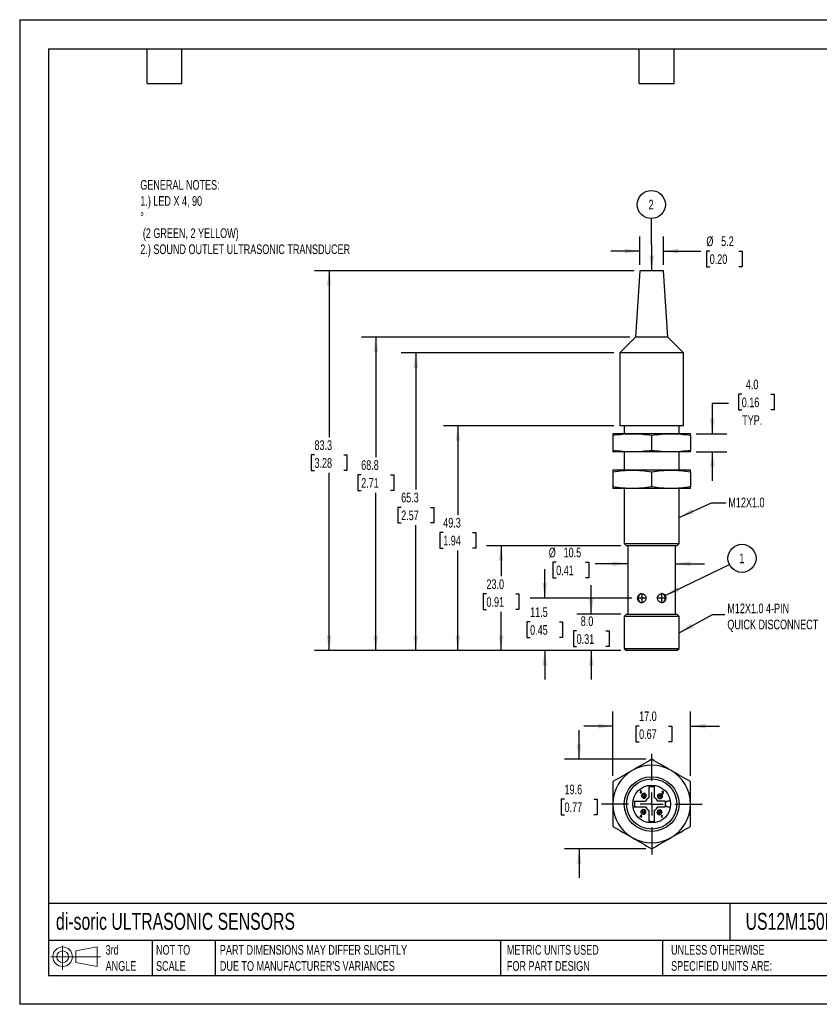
# Model space of a CAD drawing. Header units: millimetres. Extents: x 0 to 210, y 0 to 162.
# Tile 1 of 2: x 0 to 132, y 0 to 162. Entities that reach past the tile are written whole.
import ezdxf

# ---------------------------------------------------------------- set-up
doc = ezdxf.new("R2010")
doc.units = ezdxf.units.MM
doc.header["$LTSCALE"] = 0.75
doc.linetypes.add('CENTERX2', pattern=[20.32, 12.7, -2.54, 2.54, -2.54])
doc.layers.add('CENTER', color=40, linetype='CENTERX2')
doc.layers.add('DIMENSIONS', color=140, linetype='Continuous', lineweight=25)
doc.layers.add('TEXT', color=140, linetype='Continuous', lineweight=25)
doc.styles.add('SLDTEXTSTYLE0', font='TXT', dxfattribs={"width": 0.7})
doc.dimstyles.new('SLDDIMSTYLE0', dxfattribs={"dimtxt": 1.618506, "dimasz": 2.4765, "dimexe": 0, "dimexo": 0.0625, "dimgap": 0.404626, "dimtad": 0, "dimtih": 1, "dimtoh": 1, "dimdec": 1, "dimlfac": 1.333333, "dimrnd": 1e-09, "dimzin": 12, "dimdsep": 46, "dimtxsty": 'SLDTEXTSTYLE0', "dimsah": 1, "dimcen": 0.09, "dimadec": 0, "dimazin": 3, "dimtfac": 1, "dimtdec": 1, "dimtmove": 0, "dimatfit": 0, "dimfxl": 0, "dimfrac": 2, "dimtolj": 1, "dimtzin": 12, "dimarcsym": 0})
doc.dimstyles.new('SLDDIMSTYLE1', dxfattribs={"dimtxt": 1.618506, "dimasz": 2.4765, "dimexe": 0, "dimexo": 0.0625, "dimgap": 0.404626, "dimtad": 0, "dimtih": 1, "dimtoh": 1, "dimdec": 1, "dimlfac": 1.333333, "dimrnd": 1e-09, "dimzin": 4, "dimdsep": 46, "dimtxsty": 'SLDTEXTSTYLE0', "dimsah": 1, "dimcen": 0.09, "dimadec": 0, "dimazin": 1, "dimtfac": 1, "dimtdec": 1, "dimtmove": 0, "dimatfit": 0, "dimfxl": 0, "dimfrac": 2, "dimtolj": 1, "dimtzin": 12, "dimarcsym": 0})
doc.dimstyles.new('SLDDIMSTYLE2', dxfattribs={"dimtxt": 1.618506, "dimasz": 2.4765, "dimexe": 0, "dimexo": 0.0625, "dimgap": 0.404626, "dimtad": 0, "dimtih": 1, "dimtoh": 1, "dimdec": 1, "dimlfac": 1.333333, "dimrnd": 1e-09, "dimzin": 4, "dimdsep": 46, "dimtxsty": 'SLDTEXTSTYLE0', "dimsah": 1, "dimcen": 0.09, "dimadec": 0, "dimazin": 1, "dimtfac": 1, "dimtdec": 1, "dimtofl": 0, "dimtmove": 0, "dimatfit": 3, "dimfxl": 0, "dimfrac": 2, "dimtolj": 1, "dimtzin": 12, "dimarcsym": 0})
doc.dimstyles.new('SLDDIMSTYLE3', dxfattribs={"dimtxt": 1.618506, "dimasz": 2.4765, "dimexe": 0, "dimexo": 0.0625, "dimgap": 0.404626, "dimtad": 0, "dimtih": 1, "dimtoh": 1, "dimdec": 1, "dimlfac": 1.333333, "dimrnd": 1e-09, "dimzin": 12, "dimdsep": 46, "dimtxsty": 'SLDTEXTSTYLE0', "dimsah": 1, "dimcen": 0.09, "dimadec": 0, "dimazin": 3, "dimtfac": 1, "dimtdec": 1, "dimtofl": 0, "dimtmove": 0, "dimatfit": 3, "dimfxl": 0, "dimfrac": 2, "dimtolj": 1, "dimtzin": 12, "dimarcsym": 0})
doc.dimstyles.new('SLDDIMSTYLE4', dxfattribs={"dimtxt": 0.18, "dimasz": 2.4765, "dimexe": 0, "dimexo": 0.0625, "dimgap": 0, "dimtad": 0, "dimtih": 1, "dimtoh": 1, "dimdec": 0, "dimrnd": 1e-09, "dimzin": 0, "dimdsep": 46, "dimtxsty": 'Standard', "dimsah": 1, "dimcen": 0.09, "dimadec": 0, "dimazin": 0, "dimtfac": 2.4765, "dimtdec": 0, "dimtofl": 0, "dimtmove": 0, "dimatfit": 3, "dimfxl": 0, "dimfrac": 2, "dimtolj": 1, "dimtzin": 0, "dimarcsym": 0})

# ---------------------------------------------------------------- blocks, each defined once
blk = doc.blocks.new('Block11')
at = {"color": 7, "linetype": 'Continuous', "lineweight": 18}
for p, q in [((1.94, 3.98), (1.94, 0)), ((4.11, 3.13), (7.63, 3.77)), ((7.63, 3.77), (7.63, 0.55)), ((0, 2.16), (8.16, 2.16)), ((4.11, 1.2), (4.11, 3.13)), ((4.11, 1.2), (7.63, 0.55))]:
    blk.add_line(p, q, dxfattribs=at)
for radius in [1.61, 0.964]:
    blk.add_circle((1.94, 2.16), radius, dxfattribs=at)
blk = doc.blocks.new('Block12')
at = {"color": 7, "linetype": 'Continuous'}
blk.add_blockref('Block11', (0, 0), dxfattribs=at)
blk = doc.blocks.new('_D')
at = {"layer": 'DIMENSIONS'}
for p, q in [((86.36, 66.79), (86.36, 71.55)), ((100.69, 66.79), (83.98, 66.79)), ((83.96, 62.89), (83.41, 62.89)), ((83.41, 62.89), (83.41, 60.32)), ((88.77, 62.89), (89.31, 62.89)), ((89.31, 62.89), (89.31, 60.32)), ((83.41, 60.32), (83.96, 60.32)), ((89.31, 60.32), (88.77, 60.32)), ((98.88, 58.17), (83.98, 58.17)), ((86.36, 58.17), (86.36, 53.4))]:
    blk.add_line(p, q, dxfattribs=at)
for points in [[(86.36, 66.79), (86.74, 69.27), (85.98, 69.27)], [(86.36, 58.17), (85.98, 55.69), (86.74, 55.69)]]:
    blk.add_solid(points, dxfattribs=at)
at = {"layer": 'DIMENSIONS', "char_height": 1.587, "attachment_point": 1, "style": 'SLDTEXTSTYLE0'}
for s, insert in [('11.5', (83.96, 65.3)), ('0.45', (83.96, 62.36))]:
    blk.add_mtext(s, dxfattribs=dict(at, insert=insert))
blk = doc.blocks.new('_D_1')
at = {"layer": 'DIMENSIONS'}
for p, q in [((94.02, 64.17), (94.02, 68.93)), ((98.88, 64.17), (91.64, 64.17)), ((91.61, 61.4), (91.07, 61.4)), ((91.07, 61.4), (91.07, 58.82)), ((96.42, 61.4), (96.97, 61.4)), ((96.97, 61.4), (96.97, 58.82)), ((91.07, 58.82), (91.61, 58.82)), ((96.97, 58.82), (96.42, 58.82)), ((98.88, 58.17), (91.64, 58.17)), ((94.02, 58.17), (94.02, 53.4))]:
    blk.add_line(p, q, dxfattribs=at)
for points in [[(94.02, 64.17), (94.4, 66.64), (93.64, 66.64)], [(94.02, 58.17), (93.64, 55.69), (94.4, 55.69)]]:
    blk.add_solid(points, dxfattribs=at)
at = {"layer": 'DIMENSIONS', "char_height": 1.587, "attachment_point": 1, "style": 'SLDTEXTSTYLE0'}
for s, insert in [('8.0', (92.29, 63.8)), ('0.31', (91.61, 60.87))]:
    blk.add_mtext(s, dxfattribs=dict(at, insert=insert))
blk = doc.blocks.new('_D_2')
at = {"layer": 'DIMENSIONS'}
for p, q in [((98.88, 75.42), (76.8, 75.42)), ((79.19, 75.42), (79.19, 70.42)), ((76.78, 67.48), (76.24, 67.48)), ((76.24, 67.48), (76.24, 64.91)), ((81.59, 67.48), (82.13, 67.48)), ((82.13, 67.48), (82.13, 64.91)), ((76.24, 64.91), (76.78, 64.91)), ((82.13, 64.91), (81.59, 64.91)), ((79.19, 58.17), (79.19, 64.55)), ((98.88, 58.17), (76.8, 58.17))]:
    blk.add_line(p, q, dxfattribs=at)
for points in [[(79.19, 75.42), (78.8, 72.94), (79.57, 72.94)], [(79.19, 58.17), (79.57, 60.64), (78.8, 60.64)]]:
    blk.add_solid(points, dxfattribs=at)
at = {"layer": 'DIMENSIONS', "char_height": 1.587, "attachment_point": 1, "style": 'SLDTEXTSTYLE0'}
for s, insert in [('23.0', (76.78, 69.89)), ('0.91', (76.78, 66.96))]:
    blk.add_mtext(s, dxfattribs=dict(at, insert=insert))
blk = doc.blocks.new('_D_3')
at = {"layer": 'DIMENSIONS'}
for p, q in [((97.75, 95.14), (69.7, 95.14)), ((72.08, 95.14), (72.08, 80.52)), ((69.67, 77.59), (69.13, 77.59)), ((69.13, 77.59), (69.13, 75.02)), ((74.48, 77.59), (75.03, 77.59)), ((75.03, 77.59), (75.03, 75.02)), ((69.13, 75.02), (69.67, 75.02)), ((72.08, 58.17), (72.08, 74.65)), ((75.03, 75.02), (74.48, 75.02)), ((98.88, 58.17), (69.7, 58.17))]:
    blk.add_line(p, q, dxfattribs=at)
for points in [[(72.08, 95.14), (71.7, 92.67), (72.46, 92.67)], [(72.08, 58.17), (72.46, 60.64), (71.7, 60.64)]]:
    blk.add_solid(points, dxfattribs=at)
at = {"layer": 'DIMENSIONS', "char_height": 1.587, "attachment_point": 1, "style": 'SLDTEXTSTYLE0'}
for s, insert in [('49.3', (69.67, 80)), ('1.94', (69.67, 77.06))]:
    blk.add_mtext(s, dxfattribs=dict(at, insert=insert))
blk = doc.blocks.new('_D_4')
at = {"layer": 'DIMENSIONS'}
for p, q in [((97.75, 107.14), (62.77, 107.14)), ((65.15, 107.14), (65.15, 84.67)), ((62.75, 81.73), (62.21, 81.73)), ((62.21, 81.73), (62.21, 79.16)), ((67.56, 81.73), (68.1, 81.73)), ((68.1, 81.73), (68.1, 79.16)), ((62.21, 79.16), (62.75, 79.16)), ((65.15, 58.17), (65.15, 78.8)), ((68.1, 79.16), (67.56, 79.16)), ((98.88, 58.17), (62.77, 58.17))]:
    blk.add_line(p, q, dxfattribs=at)
for points in [[(65.15, 107.14), (64.77, 104.67), (65.54, 104.67)], [(65.15, 58.17), (65.54, 60.64), (64.77, 60.64)]]:
    blk.add_solid(points, dxfattribs=at)
at = {"layer": 'DIMENSIONS', "char_height": 1.587, "attachment_point": 1, "style": 'SLDTEXTSTYLE0'}
for s, insert in [('65.3', (62.75, 84.14)), ('2.57', (62.75, 81.21))]:
    blk.add_mtext(s, dxfattribs=dict(at, insert=insert))
blk = doc.blocks.new('_D_5')
at = {"layer": 'DIMENSIONS'}
for p, q in [((100.35, 109.74), (56.2, 109.74)), ((58.58, 109.74), (58.58, 90)), ((56.17, 87.07), (55.63, 87.07)), ((55.63, 87.07), (55.63, 84.49)), ((60.98, 87.07), (61.53, 87.07)), ((61.53, 87.07), (61.53, 84.49)), ((55.63, 84.49), (56.17, 84.49)), ((61.53, 84.49), (60.98, 84.49)), ((58.58, 58.17), (58.58, 84.13)), ((98.88, 58.17), (56.2, 58.17))]:
    blk.add_line(p, q, dxfattribs=at)
for points in [[(58.58, 109.74), (58.2, 107.27), (58.96, 107.27)], [(58.58, 58.17), (58.96, 60.64), (58.2, 60.64)]]:
    blk.add_solid(points, dxfattribs=at)
at = {"layer": 'DIMENSIONS', "char_height": 1.587, "attachment_point": 1, "style": 'SLDTEXTSTYLE0'}
for s, insert in [('68.8', (56.17, 89.48)), ('2.71', (56.17, 86.54))]:
    blk.add_mtext(s, dxfattribs=dict(at, insert=insert))
blk = doc.blocks.new('_D_6')
at = {"layer": 'DIMENSIONS'}
for p, q in [((101.05, 120.64), (48.51, 120.64)), ((50.89, 120.64), (50.89, 93.28)), ((48.49, 90.34), (47.94, 90.34)), ((47.94, 90.34), (47.94, 87.77)), ((53.3, 90.34), (53.84, 90.34)), ((53.84, 90.34), (53.84, 87.77)), ((47.94, 87.77), (48.49, 87.77)), ((53.84, 87.77), (53.3, 87.77)), ((50.89, 58.17), (50.89, 87.41)), ((98.88, 58.17), (48.51, 58.17))]:
    blk.add_line(p, q, dxfattribs=at)
for points in [[(50.89, 120.64), (50.51, 118.17), (51.27, 118.17)], [(50.89, 58.17), (51.27, 60.64), (50.51, 60.64)]]:
    blk.add_solid(points, dxfattribs=at)
at = {"layer": 'DIMENSIONS', "char_height": 1.587, "attachment_point": 1, "style": 'SLDTEXTSTYLE0'}
for s, insert in [('83.3', (48.49, 92.75)), ('3.28', (48.49, 89.82))]:
    blk.add_mtext(s, dxfattribs=dict(at, insert=insert))
blk = doc.blocks.new('_D_7')
at = {"layer": 'DIMENSIONS'}
for p, q in [((116.59, 98.8), (113.93, 98.8)), ((113.93, 98.8), (113.93, 93.84)), ((118.77, 100.32), (118.22, 100.32)), ((118.22, 100.32), (118.22, 97.75)), ((123.58, 100.32), (124.12, 100.32)), ((124.12, 100.32), (124.12, 97.75)), ((118.22, 97.75), (118.77, 97.75)), ((124.12, 97.75), (123.58, 97.75)), ((111.28, 93.84), (116.31, 93.84)), ((111.28, 90.84), (116.31, 90.84)), ((113.93, 90.84), (113.93, 86.07))]:
    blk.add_line(p, q, dxfattribs=at)
for points in [[(113.93, 93.84), (114.31, 96.31), (113.55, 96.31)], [(113.93, 90.84), (113.55, 88.36), (114.31, 88.36)]]:
    blk.add_solid(points, dxfattribs=at)
at = {"layer": 'DIMENSIONS', "char_height": 1.587, "attachment_point": 1, "style": 'SLDTEXTSTYLE0'}
for s, insert in [('4.0', (119.44, 102.73)), ('0.16', (118.77, 99.79)), ('TYP.', (118.84, 96.86))]:
    blk.add_mtext(s, dxfattribs=dict(at, insert=insert))
blk = doc.blocks.new('_D_8')
at = {"layer": 'DIMENSIONS'}
for p, q in [((102, 121.59), (102, 126.25)), ((105.91, 121.59), (105.91, 126.25)), ((102, 123.87), (97.24, 123.87)), ((105.91, 123.87), (112.05, 123.87)), ((113.5, 123.87), (112.95, 123.87)), ((112.95, 123.87), (112.95, 121.3)), ((118.3, 123.87), (118.85, 123.87)), ((118.85, 123.87), (118.85, 121.3)), ((112.95, 121.3), (113.5, 121.3)), ((118.85, 121.3), (118.3, 121.3))]:
    blk.add_line(p, q, dxfattribs=at)
for points in [[(102, 123.87), (99.53, 124.25), (99.53, 123.49)], [(105.91, 123.87), (108.38, 123.49), (108.38, 124.25)]]:
    blk.add_solid(points, dxfattribs=at)
at = {"layer": 'DIMENSIONS', "char_height": 1.587, "attachment_point": 1, "style": 'SLDTEXTSTYLE0'}
for s, insert in [('%%c', (112.95, 126.28)), ('5.2', (115.39, 126.28)), ('0.20', (113.5, 123.34))]:
    blk.add_mtext(s, dxfattribs=dict(at, insert=insert))
blk = doc.blocks.new('_D_9')
at = {"layer": 'DIMENSIONS'}
for p, q in [((88.25, 72.69), (87.71, 72.69)), ((87.71, 72.69), (87.71, 70.12)), ((93.06, 72.69), (93.6, 72.69)), ((93.6, 72.69), (93.6, 70.12)), ((100.02, 72.46), (94.64, 72.46)), ((107.89, 72.46), (112.65, 72.46)), ((87.71, 70.12), (88.25, 70.12)), ((93.6, 70.12), (93.06, 70.12))]:
    blk.add_line(p, q, dxfattribs=at)
for points in [[(100.02, 72.46), (97.54, 72.84), (97.54, 72.08)], [(107.89, 72.46), (110.37, 72.08), (110.37, 72.84)]]:
    blk.add_solid(points, dxfattribs=at)
at = {"layer": 'DIMENSIONS', "char_height": 1.587, "attachment_point": 1, "style": 'SLDTEXTSTYLE0'}
for s, insert in [('%%c', (87.03, 75.1)), ('10.5', (89.47, 75.1)), ('0.41', (88.25, 72.16))]:
    blk.add_mtext(s, dxfattribs=dict(at, insert=insert))
blk = doc.blocks.new('SW_NOTE_0_10')
at = {"layer": 'DIMENSIONS', "color": 0}
blk.add_circle((-0.01, 2.31), 2.31, dxfattribs=at)
at = {"layer": 'DIMENSIONS', "color": 0, "insert": (-0.04, 3.09), "char_height": 1.59, "attachment_point": 2, "style": 'SLDTEXTSTYLE0'}
blk.add_mtext('2', dxfattribs=at)
blk = doc.blocks.new('SW_NOTE_0_11')
at = {"layer": 'DIMENSIONS', "color": 0}
blk.add_circle((2.08, 1), 2.31, dxfattribs=at)
at = {"layer": 'DIMENSIONS', "color": 0, "insert": (2.05, 1.79), "char_height": 1.59, "attachment_point": 2, "style": 'SLDTEXTSTYLE0'}
blk.add_mtext('1', dxfattribs=at)
blk = doc.blocks.new('_D_10')
at = {"layer": 'DIMENSIONS'}
for p, q in [((92.02, 40.3), (92.02, 45.06)), ((103, 40.3), (89.64, 40.3)), ((89.62, 33.72), (89.07, 33.72)), ((89.07, 33.72), (89.07, 31.15)), ((94.43, 33.72), (94.97, 33.72)), ((94.97, 33.72), (94.97, 31.15)), ((89.07, 31.15), (89.62, 31.15)), ((94.97, 31.15), (94.43, 31.15)), ((103, 25.58), (89.64, 25.58)), ((92.02, 25.58), (92.02, 20.81))]:
    blk.add_line(p, q, dxfattribs=at)
for points in [[(92.02, 40.3), (92.4, 42.78), (91.64, 42.78)], [(92.02, 25.58), (91.64, 23.1), (92.4, 23.1)]]:
    blk.add_solid(points, dxfattribs=at)
at = {"layer": 'DIMENSIONS', "char_height": 1.587, "attachment_point": 1, "style": 'SLDTEXTSTYLE0'}
for s, insert in [('19.6', (89.62, 36.13)), ('0.77', (89.62, 33.2))]:
    blk.add_mtext(s, dxfattribs=dict(at, insert=insert))
blk = doc.blocks.new('_D_11')
at = {"layer": 'DIMENSIONS'}
for p, q in [((97.58, 37.57), (97.58, 48.13)), ((110.33, 37.57), (110.33, 48.13)), ((97.58, 45.75), (92.82, 45.75)), ((101.89, 45.75), (101.35, 45.75)), ((101.35, 45.75), (101.35, 43.18)), ((106.7, 45.75), (107.25, 45.75)), ((107.25, 45.75), (107.25, 43.18)), ((110.33, 45.75), (115.09, 45.75)), ((101.35, 43.18), (101.89, 43.18)), ((107.25, 43.18), (106.7, 43.18))]:
    blk.add_line(p, q, dxfattribs=at)
for points in [[(97.58, 45.75), (95.1, 46.13), (95.1, 45.37)], [(110.33, 45.75), (112.81, 45.37), (112.81, 46.13)]]:
    blk.add_solid(points, dxfattribs=at)
at = {"layer": 'DIMENSIONS', "char_height": 1.587, "attachment_point": 1, "style": 'SLDTEXTSTYLE0'}
for s, insert in [('17.0', (101.89, 48.16)), ('0.67', (101.89, 45.23))]:
    blk.add_mtext(s, dxfattribs=dict(at, insert=insert))
blk = doc.blocks.new('SW_CENTERMARKSYMBOL_0')
at = {"layer": 'CENTER', "color": 0}
for p, q in [((0, 3.81), (0, 8.28)), ((0, 0), (0, 1.905)), ((-3.81, 0), (-8.28, 0)), ((0, 0), (-1.905, 0)), ((0, 0), (0, -1.905)), ((0, 0), (1.905, 0)), ((3.81, 0), (8.28, 0)), ((0, -3.81), (0, -8.28))]:
    blk.add_line(p, q, dxfattribs=at)

msp = doc.modelspace()

# ---------------------------------------------------------------- linework, layer by layer
at = {"color": 7, "linetype": 'Continuous'}
for p, q in [((0.002, 161.927), (0.002, 0.002)), ((0.002, 161.927), (209.552, 161.927)), ((209.552, 0.002), (0.002, 0.002))]:
    msp.add_line(p, q, dxfattribs=at)
for p, q in [((102.003, 120.642), (101.307, 109.744)), ((103.955, 120.642), (102.003, 120.642)), ((105.906, 120.642), (103.955, 120.642)), ((106.602, 109.744), (105.906, 120.642)), ((101.307, 109.744), (98.705, 107.142)), ((103.955, 109.744), (101.307, 109.744)), ((106.602, 109.744), (103.955, 109.744)), ((109.205, 107.142), (106.602, 109.744)), ((98.705, 107.142), (98.705, 95.142)), ((103.955, 107.142), (98.705, 107.142)), ((109.205, 107.142), (103.955, 107.142)), ((109.205, 95.142), (109.205, 107.142)), ((109.205, 95.142), (98.705, 95.142)), ((99.455, 95.142), (99.455, 93.837)), ((108.455, 93.837), (108.455, 95.142)), ((100.767, 93.837), (97.58, 93.837)), ((97.58, 93.573), (97.58, 91.101)), ((107.142, 93.837), (100.767, 93.837)), ((103.955, 91.101), (103.955, 93.573)), ((110.33, 93.837), (107.142, 93.837)), ((110.33, 93.573), (110.33, 91.101)), ((100.767, 90.837), (97.58, 90.837)), ((99.455, 90.837), (99.455, 87.837)), ((107.142, 90.837), (100.767, 90.837)), ((110.33, 90.837), (107.142, 90.837)), ((108.455, 87.837), (108.455, 90.837)), ((100.767, 87.837), (97.58, 87.837)), ((97.58, 87.573), (97.58, 85.101)), ((107.142, 87.837), (100.767, 87.837)), ((103.955, 85.101), (103.955, 87.573)), ((110.33, 87.837), (107.142, 87.837)), ((110.33, 87.573), (110.33, 85.101)), ((100.767, 84.837), (97.58, 84.837)), ((99.455, 84.837), (99.455, 75.792)), ((107.142, 84.837), (100.767, 84.837)), ((110.33, 84.837), (107.142, 84.837)), ((108.455, 75.792), (108.455, 84.837)), ((99.455, 75.792), (99.83, 75.417)), ((99.455, 75.792), (108.455, 75.792)), ((103.955, 75.417), (99.83, 75.417)), ((100.017, 75.417), (100.017, 64.167)), ((108.08, 75.417), (103.955, 75.417)), ((107.892, 64.167), (107.892, 75.417)), ((108.08, 75.417), (108.455, 75.792)), ((99.83, 64.167), (99.455, 63.792)), ((99.455, 63.792), (99.455, 58.542)), ((103.955, 63.792), (99.455, 63.792)), ((99.83, 64.167), (103.955, 64.167)), ((103.955, 64.167), (108.08, 64.167)), ((108.455, 63.792), (103.955, 63.792)), ((108.455, 63.792), (108.08, 64.167)), ((108.455, 58.542), (108.455, 63.792)), ((99.455, 58.542), (99.83, 58.167)), ((99.455, 58.542), (108.455, 58.542)), ((108.08, 58.167), (108.455, 58.542)), ((108.08, 58.167), (99.83, 58.167)), ((103.505, 36.017), (103.505, 33.968)), ((104.405, 33.968), (104.405, 36.017)), ((102.084, 34.864), (102.037, 34.859)), ((102.037, 34.859), (102.048, 34.817)), ((102.055, 35.078), (102.042, 35.036)), ((102.042, 35.036), (102.089, 35.031)), ((102.048, 34.817), (102.073, 34.784)), ((102.079, 35.109), (102.055, 35.078)), ((102.073, 34.784), (102.109, 34.762)), ((102.079, 35.109), (102.111, 35.129)), ((102.094, 34.833), (102.084, 34.864)), ((102.089, 35.031), (102.097, 35.058)), ((102.108, 34.812), (102.094, 34.833)), ((102.11, 35.078), (102.097, 35.058)), ((102.108, 34.812), (102.129, 34.8)), ((102.109, 34.762), (102.153, 34.755)), ((102.11, 35.078), (102.152, 35.093)), ((102.15, 35.135), (102.111, 35.129)), ((102.132, 34.979), (102.127, 34.937)), ((102.127, 34.937), (102.158, 34.942)), ((102.155, 34.796), (102.129, 34.8)), ((102.139, 34.978), (102.132, 34.979)), ((102.164, 34.982), (102.139, 34.978)), ((102.15, 35.135), (102.179, 35.132)), ((102.193, 35.078), (102.152, 35.093)), ((102.153, 34.755), (102.187, 34.759)), ((102.185, 34.802), (102.155, 34.796)), ((102.158, 34.942), (102.187, 34.937)), ((102.201, 34.999), (102.164, 34.982)), ((102.179, 35.132), (102.204, 35.122)), ((102.209, 34.818), (102.185, 34.802)), ((102.187, 34.937), (102.209, 34.922)), ((102.187, 34.759), (102.216, 34.77)), ((102.193, 35.078), (102.209, 35.038)), ((102.201, 34.999), (102.209, 35.038)), ((102.226, 35.107), (102.204, 35.122)), ((102.204, 34.963), (102.226, 34.977)), ((102.234, 34.952), (102.204, 34.963)), ((102.209, 34.922), (102.224, 34.9)), ((102.224, 34.842), (102.209, 34.818)), ((102.216, 34.77), (102.241, 34.789)), ((102.224, 34.9), (102.229, 34.872)), ((102.229, 34.872), (102.224, 34.842)), ((102.226, 35.107), (102.242, 35.086)), ((102.243, 34.995), (102.226, 34.977)), ((102.234, 34.952), (102.257, 34.932)), ((102.241, 34.789), (102.268, 34.826)), ((102.242, 35.086), (102.252, 35.063)), ((102.243, 34.995), (102.256, 35.039)), ((102.252, 35.063), (102.256, 35.039)), ((102.271, 34.905), (102.257, 34.932)), ((102.268, 34.826), (102.276, 34.872)), ((102.271, 34.905), (102.276, 34.872)), ((102.749, 34.445), (102.852, 34.635)), ((105.399, 34.358), (105.503, 34.548)), ((105.65, 34.708), (105.645, 34.675)), ((105.645, 34.675), (105.89, 34.675)), ((105.662, 34.991), (105.65, 34.946)), ((105.65, 34.946), (105.697, 34.941)), ((105.65, 34.708), (105.662, 34.734)), ((105.662, 34.991), (105.686, 35.024)), ((105.679, 34.759), (105.662, 34.734)), ((105.679, 34.759), (105.704, 34.785)), ((105.723, 35.044), (105.686, 35.024)), ((105.697, 34.941), (105.702, 34.969)), ((105.717, 34.991), (105.702, 34.969)), ((105.737, 34.814), (105.704, 34.785)), ((105.706, 34.722), (105.728, 34.746)), ((105.89, 34.722), (105.706, 34.722)), ((105.717, 34.991), (105.74, 35.004)), ((105.723, 35.044), (105.77, 35.05)), ((105.728, 34.746), (105.747, 34.764)), ((105.773, 34.845), (105.737, 34.814)), ((105.74, 35.004), (105.769, 35.009)), ((105.747, 34.764), (105.781, 34.792)), ((105.769, 35.009), (105.797, 35.004)), ((105.817, 35.043), (105.77, 35.05)), ((105.8, 34.872), (105.773, 34.845)), ((105.781, 34.792), (105.822, 34.829)), ((105.797, 35.004), (105.819, 34.991)), ((105.8, 34.872), (105.818, 34.893)), ((105.854, 35.02), (105.817, 35.043)), ((105.833, 34.92), (105.818, 34.893)), ((105.819, 34.991), (105.833, 34.971)), ((105.822, 34.829), (105.849, 34.857)), ((105.833, 34.971), (105.838, 34.947)), ((105.838, 34.947), (105.833, 34.92)), ((105.849, 34.857), (105.865, 34.881)), ((105.854, 35.02), (105.877, 34.987)), ((105.876, 34.903), (105.865, 34.881)), ((105.876, 34.903), (105.885, 34.947)), ((105.885, 34.947), (105.877, 34.987)), ((105.89, 34.675), (105.89, 34.722)), ((100.875, 33.387), (102.924, 33.387)), ((100.875, 32.487), (102.924, 32.487)), ((106.167, 33.387), (104.986, 33.387)), ((104.986, 32.487), (106.167, 32.487)), ((106.167, 33.387), (106.167, 32.937)), ((106.167, 32.937), (106.167, 32.487)), ((107.034, 33.387), (106.617, 33.387)), ((106.617, 32.487), (107.034, 32.487)), ((102.226, 31.165), (102.049, 30.931)), ((102.049, 30.884), (102.049, 30.931)), ((102.049, 30.884), (102.216, 30.884)), ((102.107, 30.931), (102.216, 31.075)), ((102.216, 30.931), (102.107, 30.931)), ((102.216, 31.075), (102.216, 30.931)), ((102.216, 30.884), (102.216, 30.795)), ((102.216, 30.795), (102.263, 30.795)), ((102.226, 31.165), (102.263, 31.165)), ((102.263, 30.931), (102.263, 31.165)), ((102.31, 30.931), (102.263, 30.931)), ((102.263, 30.884), (102.31, 30.884)), ((102.263, 30.795), (102.263, 30.884)), ((102.31, 30.884), (102.31, 30.931)), ((102.662, 31.794), (102.766, 31.984)), ((103.505, 31.906), (103.505, 29.858)), ((104.405, 29.858), (104.405, 31.906)), ((105.313, 31.708), (105.416, 31.898)), ((105.545, 31.013), (105.508, 30.993)), ((105.508, 30.993), (105.508, 30.949)), ((105.508, 30.949), (105.531, 30.959)), ((105.531, 30.959), (105.557, 30.973)), ((105.577, 31.037), (105.545, 31.013)), ((105.557, 30.973), (105.582, 30.989)), ((105.602, 31.063), (105.577, 31.037)), ((105.582, 30.989), (105.602, 31.004)), ((105.618, 31.087), (105.602, 31.063)), ((105.602, 31.004), (105.602, 30.712)), ((105.648, 31.087), (105.618, 31.087)), ((105.648, 30.712), (105.648, 31.087)), ((105.602, 30.712), (105.648, 30.712))]:
    msp.add_line(p, q)
for centre, radius in [((103.955, 32.937), 4.5), ((103.955, 32.937), 4.125), ((103.955, 32.937), 3.112), ((102.673, 34.306), 0.375), ((102.673, 34.306), 0.158), ((105.323, 34.219), 0.375), ((105.323, 34.219), 0.158), ((102.586, 31.655), 0.375), ((102.586, 31.655), 0.158), ((105.237, 31.569), 0.375), ((105.237, 31.569), 0.158)]:
    msp.add_circle(centre, radius)
for centre, radius, start, end in [((103.955, 32.937), 6.375, 60, 120), ((103.955, 32.937), 6.375, 120, 180), ((103.955, 32.937), 6.375, 0, 60), ((103.955, 32.937), 2.85, 80.91528, 99.08472), ((102.673, 34.306), 0.394, 61.35211, 241.35211), ((102.673, 34.306), 0.394, 241.35211, 61.35211), ((105.323, 34.219), 0.394, 151.35211, 331.35211), ((105.323, 34.219), 0.394, 331.35211, 151.35211), ((103.955, 32.937), 6.375, 180, 240), ((103.955, 32.937), 2.85, 170.91528, 189.08472), ((103.955, 32.937), 1.125, 113.57818, 156.42184), ((103.955, 32.937), 1.125, 203.57816, 246.42182), ((103.955, 32.937), 1.125, 23.57816, 66.42182), ((103.955, 32.937), 1.125, 293.57816, 336.42182), ((106.617, 32.937), 0.45, 90, 270), ((103.955, 32.937), 6.375, 300, 0), ((102.586, 31.655), 0.394, 151.35211, 331.35211), ((102.586, 31.655), 0.394, 331.35211, 151.35211), ((105.237, 31.569), 0.394, 61.35211, 241.35211), ((105.237, 31.569), 0.394, 241.35211, 61.35211), ((103.955, 32.937), 2.85, 260.91528, 279.08472), ((103.955, 32.937), 6.375, 240, 300)]:
    msp.add_arc(centre, radius, start, end)
for points in [[(97.58, 93.573), (98.637, 93.736), (99.699, 93.837), (100.767, 93.837)], [(97.58, 93.837), (97.58, 93.837), (97.58, 93.736), (97.58, 93.573)], [(100.767, 93.837), (101.835, 93.837), (102.897, 93.736), (103.955, 93.573)], [(103.955, 93.573), (105.012, 93.736), (106.074, 93.837), (107.142, 93.837)], [(107.142, 93.837), (108.21, 93.837), (109.272, 93.736), (110.33, 93.573)], [(110.33, 93.573), (110.33, 93.736), (110.33, 93.837), (110.33, 93.837)], [(100.767, 90.837), (99.699, 90.837), (98.637, 90.937), (97.58, 91.101)], [(97.58, 91.101), (97.58, 90.937), (97.58, 90.837), (97.58, 90.837)], [(103.955, 91.101), (102.897, 90.937), (101.835, 90.837), (100.767, 90.837)], [(107.142, 90.837), (106.074, 90.837), (105.012, 90.937), (103.955, 91.101)], [(110.33, 91.101), (109.272, 90.937), (108.21, 90.837), (107.142, 90.837)], [(110.33, 90.837), (110.33, 90.837), (110.33, 90.937), (110.33, 91.101)], [(97.58, 87.573), (98.637, 87.736), (99.699, 87.837), (100.767, 87.837)], [(97.58, 87.837), (97.58, 87.837), (97.58, 87.736), (97.58, 87.573)], [(100.767, 87.837), (101.835, 87.837), (102.897, 87.736), (103.955, 87.573)], [(103.955, 87.573), (105.012, 87.736), (106.074, 87.837), (107.142, 87.837)], [(107.142, 87.837), (108.21, 87.837), (109.272, 87.736), (110.33, 87.573)], [(110.33, 87.573), (110.33, 87.736), (110.33, 87.837), (110.33, 87.837)], [(100.767, 84.837), (99.699, 84.837), (98.637, 84.937), (97.58, 85.101)], [(97.58, 85.101), (97.58, 84.937), (97.58, 84.837), (97.58, 84.837)], [(103.955, 85.101), (102.897, 84.937), (101.835, 84.837), (100.767, 84.837)], [(107.142, 84.837), (106.074, 84.837), (105.012, 84.937), (103.955, 85.101)], [(110.33, 85.101), (109.272, 84.937), (108.21, 84.837), (107.142, 84.837)], [(110.33, 84.837), (110.33, 84.837), (110.33, 84.937), (110.33, 85.101)], [(103.955, 40.299), (102.897, 39.688), (101.835, 39.075), (100.767, 38.458)], [(107.142, 38.458), (106.074, 39.075), (105.012, 39.688), (103.955, 40.299)], [(100.767, 38.458), (99.699, 37.842), (98.637, 37.229), (97.58, 36.618)], [(110.33, 36.618), (109.272, 37.229), (108.21, 37.842), (107.142, 38.458)], [(97.58, 36.618), (97.58, 35.397), (97.58, 34.171), (97.58, 32.937)], [(110.33, 32.937), (110.33, 34.171), (110.33, 35.397), (110.33, 36.618)], [(97.58, 32.937), (97.58, 31.704), (97.58, 30.478), (97.58, 29.257)], [(110.33, 29.257), (110.33, 30.478), (110.33, 31.704), (110.33, 32.937)], [(97.58, 29.257), (98.637, 28.646), (99.699, 28.033), (100.767, 27.416)], [(107.142, 27.416), (108.21, 28.033), (109.272, 28.646), (110.33, 29.257)], [(100.767, 27.416), (101.835, 26.8), (102.897, 26.187), (103.955, 25.576)], [(103.955, 25.576), (105.012, 26.187), (106.074, 26.8), (107.142, 27.416)]]:
    msp.add_open_spline(points, degree=3)
for points, knots in [([(102.291, 66.042), (102.156, 66.042), (102.027, 66.087), (101.817, 66.25), (101.735, 66.369), (101.642, 66.64), (101.63, 66.794), (101.677, 67.083), (101.736, 67.218), (101.914, 67.427), (102.03, 67.499), (102.288, 67.556), (102.429, 67.541), (102.683, 67.428), (102.798, 67.33), (102.917, 67.147), (102.948, 67.08), (102.99, 66.939), (103.001, 66.866), (103.001, 66.792)], [0, 0, 0, 0, 0.125, 0.125, 0.25, 0.25, 0.375, 0.375, 0.5, 0.5, 0.625, 0.625, 0.75, 0.75, 0.875, 0.875, 0.9375, 0.9375, 1, 1, 1, 1]), ([(102.338, 67.53), (102.307, 67.53), (102.201, 67.53), (102.038, 67.444), (101.874, 67.283), (101.764, 67.056), (101.726, 66.798), (101.761, 66.542), (101.862, 66.319), (102.022, 66.149), (102.191, 66.061), (102.303, 66.051), (102.339, 66.048)], [0, 0, 0, 0, 0.0455618, 0.155619, 0.2670599, 0.380221, 0.4996623, 0.6105535, 0.7213893, 0.8336571, 0.946904, 1, 1, 1, 1]), ([(103.001, 66.792), (103.001, 66.693), (102.981, 66.595), (102.907, 66.414), (102.853, 66.331), (102.72, 66.193), (102.641, 66.137), (102.472, 66.062), (102.381, 66.042), (102.291, 66.042)], [0, 0, 0, 0, 0.25, 0.25, 0.5, 0.5, 0.75, 0.75, 1, 1, 1, 1]), ([(105.619, 66.042), (105.484, 66.042), (105.348, 66.087), (105.115, 66.25), (105.02, 66.369), (104.91, 66.64), (104.894, 66.794), (104.951, 67.083), (105.022, 67.218), (105.224, 67.427), (105.351, 67.499), (105.618, 67.556), (105.756, 67.541), (105.994, 67.428), (106.095, 67.33), (106.197, 67.147), (106.224, 67.08), (106.259, 66.939), (106.268, 66.866), (106.268, 66.792)], [0, 0, 0, 0, 0.125, 0.125, 0.25, 0.25, 0.375, 0.375, 0.5, 0.5, 0.625, 0.625, 0.75, 0.75, 0.875, 0.875, 0.9375, 0.9375, 1, 1, 1, 1]), ([(105.571, 66.051), (105.629, 66.058), (105.763, 66.073), (105.94, 66.193), (106.084, 66.38), (106.166, 66.617), (106.179, 66.872), (106.123, 67.115), (106.004, 67.325), (105.828, 67.472), (105.657, 67.544), (105.552, 67.535), (105.523, 67.532)], [0, 0, 0, 0, 0.08518362, 0.19350632, 0.30316722, 0.41382772, 0.52299696, 0.6304999, 0.73876061, 0.8490031, 0.95940182, 1, 1, 1, 1]), ([(106.268, 66.792), (106.268, 66.693), (106.252, 66.595), (106.189, 66.414), (106.143, 66.331), (106.026, 66.193), (105.954, 66.137), (105.796, 66.062), (105.709, 66.042), (105.619, 66.042)], [0, 0, 0, 0, 0.25, 0.25, 0.5, 0.5, 0.75, 0.75, 1, 1, 1, 1])]:
    msp.add_open_spline(points, degree=3, knots=knots)
at = {"layer": 'CENTER'}
for p, q in [((103.001, 66.792), (101.642, 66.792)), ((102.321, 67.541), (102.321, 66.045)), ((106.268, 66.792), (104.909, 66.792)), ((105.588, 67.541), (105.588, 66.043))]:
    msp.add_line(p, q, dxfattribs=at)
at = {"layer": 'TEXT'}
for p, q in [((4.762, 157.162), (204.787, 157.162)), ((4.762, 157.162), (4.762, 4.762)), ((20.955, 151.447), (20.955, 157.162)), ((26.67, 151.447), (26.67, 157.162)), ((101.918, 151.447), (101.918, 157.162)), ((107.632, 151.447), (107.632, 157.162)), ((20.955, 151.447), (26.67, 151.447)), ((101.918, 151.447), (107.632, 151.447)), ((204.787, 16.595), (4.762, 16.595)), ((116.819, 16.595), (116.819, 10.477)), ((204.787, 10.477), (4.762, 10.477)), ((21.784, 10.477), (21.784, 4.762)), ((32.128, 10.477), (32.128, 4.762)), ((79.113, 10.477), (79.113, 4.762)), ((105.748, 10.477), (105.748, 4.762)), ((4.762, 4.762), (204.787, 4.762))]:
    msp.add_line(p, q, dxfattribs=at)

# ---------------------------------------------------------------- block references
at = {"layer": 'CENTER'}
msp.add_blockref('SW_CENTERMARKSYMBOL_0', (103.955, 32.937), dxfattribs=at)
at = {"layer": 'DIMENSIONS'}
for name, p in [('SW_NOTE_0_10', (103.903, 129.217)), ('SW_NOTE_0_11', (116.733, 72.344))]:
    msp.add_blockref(name, p, dxfattribs=at)
at = {"layer": 'TEXT'}
msp.add_blockref('Block12', (5.128, 5.665), dxfattribs=at)

# ---------------------------------------------------------------- texts
at = {"layer": 'DIMENSIONS', "char_height": 1.5875, "attachment_point": 1, "style": 'SLDTEXTSTYLE0'}
for s, insert in [('M12X1.0', (116.569, 83.335)), ('M12X1.0 4-PIN^JQUICK DISCONNECT', (116.402, 65.908))]:
    msp.add_mtext(s, dxfattribs=dict(at, insert=insert))
at = {"layer": 'TEXT', "attachment_point": 1, "style": 'SLDTEXTSTYLE0'}
for s, insert, char_height in [('GENERAL NOTES:^J1.) LED X 4, 90^J%%d^J (2 GREEN, 2 YELLOW)^J2.) SOUND OUTLET ULTRASONIC TRANSDUCER', (19.842, 135.555), 1.5875), ('di-soric ULTRASONIC SENSORS', (5.974, 15.038), 2.77813), ('US12M150FBIU-B4', (119.406, 15.038), 2.77813), ('3rd^JANGLE', (14.138, 9.747), 1.5875), ('NOT TO^JSCALE', (22.43, 9.747), 1.5875), ("PART DIMENSIONS MAY DIFFER SLIGHTLY ^JDUE TO MANUFACTURER'S VARIANCES", (32.934, 9.747), 1.5875), ('METRIC UNITS USED ^JFOR PART DESIGN', (80.14, 9.747), 1.5875), ('UNLESS OTHERWISE ^JSPECIFIED UNITS ARE:', (107.152, 9.747), 1.5875)]:
    msp.add_mtext(s, dxfattribs=dict(at, insert=insert, char_height=char_height))

# ---------------------------------------------------------------- dimensions: what is measured, and where the dimension line sits
at = {"layer": 'DIMENSIONS'}
for base, p1, p2, angle, text, dimstyle, picture, middle in [((105.906, 123.868), (102.003, 120.642), (105.906, 120.642), 0, '%%c<>', 'SLDDIMSTYLE0', '_D_8', (115.9, 123.868)), ((113.93, 93.837), (110.33, 90.837), (110.33, 93.837), 90, '<>\\PTYP.', 'SLDDIMSTYLE1', '_D_7', (113.93, 98.805)), ((107.892, 72.462), (100.017, 75.417), (107.892, 75.417), 0, '%%c<>', 'SLDDIMSTYLE0', '_D_9', (90.654, 72.462))]:
    dim = msp.add_linear_dim(base=base, p1=p1, p2=p2, angle=angle, text=text, dimstyle=dimstyle, dxfattribs=at)
    dim.commit()
    dim.dimension.update_dxf_attribs({"geometry": picture, "text_midpoint": middle, "dimtype": 160})
for base, p1, p2, angle, dimstyle, picture, middle in [((50.89, 120.642), (99.83, 58.167), (102.003, 120.642), 90, 'SLDDIMSTYLE3', '_D_6', (50.89, 90.343)), ((58.58, 109.744), (99.83, 58.167), (101.307, 109.744), 90, 'SLDDIMSTYLE3', '_D_5', (58.58, 87.067)), ((65.154, 107.142), (99.83, 58.167), (98.705, 107.142), 90, 'SLDDIMSTYLE3', '_D_4', (65.154, 81.733)), ((72.08, 95.142), (99.83, 58.167), (98.705, 95.142), 90, 'SLDDIMSTYLE3', '_D_3', (72.08, 77.588)), ((79.185, 75.417), (99.83, 58.167), (99.83, 75.417), 90, 'SLDDIMSTYLE2', '_D_2', (79.185, 67.482)), ((86.361, 58.167), (101.642, 66.792), (99.83, 58.167), 90, 'SLDDIMSTYLE0', '_D', (86.361, 62.89)), ((94.019, 64.167), (99.83, 58.167), (99.83, 64.167), 90, 'SLDDIMSTYLE1', '_D_1', (94.019, 61.396)), ((110.33, 45.752), (97.58, 36.618), (110.33, 36.618), 360, 'SLDDIMSTYLE1', '_D_11', (104.299, 45.752)), ((92.021, 25.576), (103.955, 40.299), (103.955, 25.576), 90, 'SLDDIMSTYLE0', '_D_10', (92.021, 33.725))]:
    dim = msp.add_linear_dim(base=base, p1=p1, p2=p2, angle=angle, dimstyle=dimstyle, dxfattribs=at)
    dim.commit()
    dim.dimension.update_dxf_attribs({"geometry": picture, "text_midpoint": middle, "dimtype": 160})

# ---------------------------------------------------------------- leaders
for points in [[(103.955, 120.642), (103.903, 129.217)], [(108.455, 80.058), (113.786, 82.497), (116.133, 82.497)], [(106.152, 67.227), (116.733, 72.344)], [(108.455, 61.096), (113.965, 64.101), (115.974, 64.101)]]:
    msp.add_leader(points, dimstyle='SLDDIMSTYLE4', dxfattribs=at)

doc.saveas('drawing.dxf')
